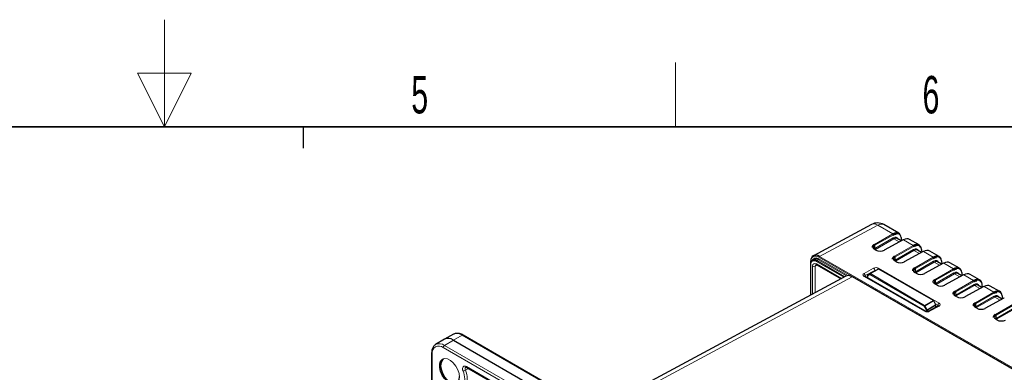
# Paper-space layout 'Blatt2' of a CAD drawing. Header units: millimetres. Extents: x 5 to 418, y 2 to 292.
# Tile 70 of 73: x 203 to 295, y 260 to 292. Entities that reach past the tile are written whole.
import ezdxf

# ---------------------------------------------------------------- set-up
doc = ezdxf.new("R2010")
doc.units = ezdxf.units.MM
doc.layers.add('SLD-0', color=7, linetype='Continuous')
doc.styles.add('SLDTEXTSTYLE0', font='TXT', dxfattribs={"width": 0.605})

psp = doc.layouts.new('Blatt2')

# ---------------------------------------------------------------- linework, layer by layer
at = {"color": 7, "linetype": 'Continuous', "lineweight": 25}
for p, q in [((283.062, 273.372), (277.617, 270.448)), ((285.6, 272.545), (284.197, 273.354)), ((285.992, 271.925), (284.216, 270.971)), ((285.827, 271.836), (285.447, 272.055)), ((285.881, 271.866), (285.849, 272.115)), ((287.485, 271.456), (286.603, 271.966)), ((283.487, 270.982), (283.365, 271.053)), ((287.878, 270.837), (286.102, 269.883)), ((287.712, 270.748), (287.333, 270.967)), ((287.767, 270.777), (287.735, 271.026)), ((289.371, 270.368), (288.488, 270.877)), ((277.336, 269.618), (277.336, 266.75)), ((277.344, 269.88), (277.344, 269.637)), ((277.676, 270.11), (277.535, 270.033)), ((277.939, 269.603), (280.207, 268.294)), ((285.372, 269.894), (285.25, 269.964)), ((289.763, 269.748), (287.987, 268.794)), ((289.598, 269.659), (289.218, 269.878)), ((289.652, 269.689), (289.62, 269.938)), ((291.257, 269.279), (290.374, 269.789)), ((280.665, 268.54), (257.207, 255.927)), ((282.675, 268.601), (282.675, 268.387)), ((282.914, 268.778), (282.708, 268.659)), ((282.914, 268.778), (282.916, 268.779)), ((282.916, 268.779), (283.683, 269.192)), ((288.831, 266.258), (283.749, 269.191)), ((287.258, 268.805), (287.136, 268.876)), ((291.649, 268.66), (289.873, 267.706)), ((291.483, 268.571), (291.104, 268.79)), ((291.538, 268.6), (291.506, 268.849)), ((293.142, 268.19), (292.259, 268.7)), ((329.964, 240.368), (281.27, 268.479)), ((288.084, 265.264), (282.431, 268.527)), ((289.144, 267.717), (289.022, 267.787)), ((293.369, 267.482), (292.99, 267.701)), ((293.423, 267.512), (293.391, 267.76)), ((293.535, 267.571), (291.759, 266.617)), ((295.028, 267.102), (294.145, 267.611)), ((289.063, 265.873), (288.855, 266.234)), ((289.072, 265.64), (289.072, 265.84)), ((291.029, 266.628), (290.907, 266.699)), ((295.42, 266.483), (293.644, 265.529)), ((295.255, 266.394), (294.875, 266.613)), ((295.309, 266.423), (295.277, 266.672)), ((289.282, 265.757), (288.391, 265.261)), ((289.28, 265.756), (289.282, 265.757)), ((292.915, 265.54), (292.793, 265.61)), ((294.8, 264.451), (294.678, 264.521)), ((244.009, 263.11), (243.172, 262.651)), ((309.721, 225.611), (244.903, 263.03)), ((243.151, 262.639), (242.335, 262.144)), ((243.995, 262.562), (308.813, 225.144)), ((241.957, 261.329), (241.957, 230.334)), ((245.239, 260.016), (263.325, 249.575))]:
    psp.add_line(p, q, dxfattribs=at)
at = {"color": 7, "linetype": 'Continuous', "lineweight": 18}
for p, q in [((283.629, 273.305), (278.189, 270.384)), ((285.04, 272.49), (283.629, 273.305)), ((283.325, 271.5), (285.04, 272.49)), ((285.088, 272.408), (283.372, 271.419)), ((283.372, 271.119), (285.081, 272.105)), ((283.372, 271.419), (283.372, 271.119)), ((285.129, 272.024), (283.42, 271.038)), ((286.025, 271.922), (284.249, 270.967)), ((285.633, 271.732), (285.129, 272.024)), ((285.211, 270.412), (286.926, 271.401)), ((286.973, 271.32), (285.258, 270.33)), ((285.86, 271.854), (285.831, 272.079)), ((286.926, 271.401), (286.025, 271.922)), ((278.189, 270.384), (299.7, 257.966)), ((283.454, 270.98), (283.332, 271.05)), ((285.258, 270.031), (286.967, 271.017)), ((287.014, 270.935), (285.305, 269.949)), ((287.91, 270.833), (286.134, 269.879)), ((287.519, 270.644), (287.014, 270.935)), ((287.745, 270.766), (287.716, 270.991)), ((288.812, 270.313), (287.91, 270.833)), ((277.355, 269.591), (277.355, 266.76)), ((277.551, 266.866), (277.551, 269.476)), ((277.98, 269.58), (277.785, 269.474)), ((277.785, 269.474), (277.785, 266.991)), ((280.459, 268.429), (277.9, 269.906)), ((277.904, 269.68), (280.258, 268.321)), ((278.088, 270.066), (277.948, 269.988)), ((277.948, 269.988), (280.557, 268.482)), ((280.702, 268.557), (278.088, 270.066)), ((278.136, 270.148), (280.839, 268.588)), ((300.387, 257.46), (278.141, 270.302)), ((285.34, 269.891), (285.218, 269.961)), ((285.258, 270.33), (285.258, 270.031)), ((287.097, 269.323), (288.812, 270.313)), ((288.859, 270.231), (287.144, 269.242)), ((287.144, 268.942), (288.853, 269.928)), ((288.9, 269.846), (287.191, 268.861)), ((289.796, 269.745), (288.02, 268.79)), ((289.404, 269.555), (288.9, 269.846)), ((289.631, 269.677), (289.602, 269.902)), ((290.697, 269.224), (289.796, 269.745)), ((282.35, 268.788), (283.241, 269.284)), ((283.357, 269.081), (282.465, 268.585)), ((282.465, 268.585), (282.468, 268.506)), ((282.9, 268.693), (282.694, 268.574)), ((282.694, 268.574), (282.694, 268.376)), ((287.965, 265.72), (282.9, 268.693)), ((283.716, 269.188), (282.948, 268.775)), ((282.948, 268.775), (288.013, 265.802)), ((283.357, 269.016), (283.357, 269.081)), ((283.713, 269.279), (289.365, 266.016)), ((288.798, 266.255), (283.716, 269.188)), ((287.225, 268.802), (287.104, 268.873)), ((287.144, 269.242), (287.144, 268.942)), ((288.982, 268.235), (290.697, 269.224)), ((290.744, 269.142), (289.029, 268.153)), ((289.029, 267.854), (290.738, 268.84)), ((290.785, 268.758), (289.076, 267.772)), ((291.681, 268.656), (289.905, 267.702)), ((291.29, 268.467), (290.785, 268.758)), ((291.517, 268.589), (291.488, 268.814)), ((292.583, 268.136), (291.681, 268.656)), ((281.237, 268.476), (257.54, 255.735)), ((329.932, 240.365), (281.237, 268.476)), ((288.003, 265.257), (282.35, 268.52)), ((289.111, 267.714), (288.989, 267.784)), ((289.029, 268.153), (289.029, 267.854)), ((290.868, 267.146), (292.583, 268.136)), ((292.63, 268.054), (290.915, 267.065)), ((290.915, 266.765), (292.624, 267.751)), ((292.671, 267.669), (290.962, 266.684)), ((293.175, 267.378), (292.671, 267.669)), ((293.402, 267.5), (293.373, 267.725)), ((290.915, 267.065), (290.915, 266.765)), ((293.567, 267.567), (291.791, 266.613)), ((292.753, 266.058), (294.469, 267.047)), ((294.516, 266.965), (292.801, 265.976)), ((294.469, 267.047), (293.567, 267.567)), ((288.013, 265.802), (288.798, 266.255)), ((288.832, 266.22), (288.047, 265.767)), ((288.253, 265.406), (289.04, 265.86)), ((289.053, 265.813), (288.267, 265.359)), ((289.04, 265.86), (288.832, 266.22)), ((289.245, 265.813), (289.024, 265.94)), ((289.053, 265.63), (289.053, 265.813)), ((289.242, 265.735), (289.245, 265.813)), ((290.997, 266.625), (290.875, 266.696)), ((292.801, 265.677), (294.509, 266.662)), ((292.801, 265.976), (292.801, 265.677)), ((294.557, 266.581), (292.848, 265.595)), ((295.453, 266.479), (293.677, 265.525)), ((295.061, 266.29), (294.557, 266.581)), ((294.639, 264.969), (296.354, 265.959)), ((296.401, 265.877), (294.686, 264.887)), ((295.288, 266.412), (295.259, 266.637)), ((288.171, 265.359), (287.965, 265.72)), ((288.047, 265.767), (288.253, 265.406)), ((288.171, 265.235), (288.171, 265.359)), ((288.267, 265.359), (288.267, 265.231)), ((289.365, 265.749), (288.474, 265.252)), ((292.882, 265.537), (292.76, 265.607)), ((294.686, 264.588), (296.395, 265.574)), ((294.686, 264.887), (294.686, 264.588)), ((296.442, 265.492), (294.733, 264.506)), ((294.768, 264.448), (294.646, 264.519)), ((244.822, 263.023), (243.995, 262.562)), ((309.64, 225.604), (244.822, 263.023)), ((243.995, 262.562), (243.168, 262.068)), ((242.006, 261.261), (242.006, 230.362)), ((307.87, 224.447), (243.052, 261.865)), ((243.168, 262.068), (307.986, 224.65)), ((245.412, 259.916), (245.114, 259.747)), ((245.205, 260.092), (263.291, 249.652))]:
    psp.add_line(p, q, dxfattribs=at)
at = {"color": 7, "linetype": 'Continuous', "lineweight": 18, "flags": 128}
for points in [[(288.832, 266.22), (288.84, 266.225), (288.847, 266.229), (288.851, 266.232), (288.854, 266.233), (288.855, 266.234)], [(289.04, 265.86), (289.048, 265.865), (289.055, 265.868), (289.06, 265.871), (289.062, 265.873), (289.063, 265.873)], [(289.282, 265.757), (289.282, 265.757), (289.3, 265.763), (289.32, 265.764), (289.342, 265.759), (289.365, 265.749)], [(243.037, 260.803), (243.176, 260.836), (243.434, 260.804), (243.711, 260.668), (243.981, 260.441), (244.222, 260.142), (244.41, 259.798), (244.531, 259.44), (244.572, 259.099)], [(244.894, 259.677), (244.862, 259.792), (244.853, 259.901), (244.867, 259.996), (244.904, 260.07), (244.96, 260.119), (245.032, 260.14), (245.115, 260.131), (245.205, 260.092)], [(245.158, 260.041), (245.158, 260.041), (245.12, 260.008), (245.096, 259.959), (245.087, 259.896), (245.093, 259.824), (245.114, 259.747)]]:
    psp.add_lwpolyline(points, dxfattribs=at)
at = {"color": 7, "linetype": 'Continuous', "lineweight": 25, "flags": 128}
for points in [[(244.289, 258.49), (244.222, 258.461), (243.981, 258.439), (243.711, 258.524), (243.434, 258.708), (243.176, 258.974), (242.959, 259.299), (242.802, 259.654), (242.721, 260.008), (242.721, 260.328), (242.802, 260.587), (242.959, 260.762), (243.037, 260.803)], [(243.063, 260.746), (242.973, 260.676), (242.848, 260.464), (242.804, 260.174), (242.848, 259.834), (242.973, 259.477), (243.169, 259.138), (243.415, 258.851), (243.688, 258.643), (243.962, 258.535), (244.208, 258.538), (244.403, 258.651), (244.529, 258.863), (244.572, 259.153)]]:
    psp.add_lwpolyline(points, dxfattribs=at)
at = {"color": 7, "linetype": 'Continuous', "lineweight": 25}
for centre, radius, start, end in [((283.614, 272.344), 1.167, 60.00269, 118.23398), ((285.813, 272.108), 0.036, 9.99426, 63.55332), ((286.005, 271.895), 0.0329, 53.60745, 112.95711), ((283.473, 270.952), 0.033, 65.35364, 124.58366), ((284.229, 270.941), 0.0329, 53.60745, 112.95711), ((287.699, 271.02), 0.036, 9.99426, 63.55332), ((287.891, 270.807), 0.0329, 53.60745, 112.95711), ((277.368, 269.616), 0.0324, 111.65828, 175.66171), ((277.376, 269.877), 0.0324, 111.66203, 175.6627), ((277.717, 269.705), 0.366, 50.79681, 189.21405), ((277.843, 269.722), 0.422, 54.47508, 113.2514), ((285.359, 269.864), 0.033, 65.35364, 124.58366), ((286.115, 269.852), 0.0329, 53.60745, 112.95711), ((289.585, 269.931), 0.036, 9.99426, 63.55332), ((289.776, 269.718), 0.0329, 53.60745, 112.95711), ((282.741, 268.601), 0.0667, 120.00544, 180), ((283.715, 269.133), 0.0667, 60.01025, 118.26574), ((287.244, 268.775), 0.033, 65.35364, 124.58366), ((288, 268.764), 0.0329, 53.60745, 112.95711), ((291.47, 268.843), 0.036, 9.99426, 63.55332), ((291.662, 268.629), 0.0329, 53.60745, 112.95711), ((281.256, 268.449), 0.033, 65.36022, 124.60414), ((289.13, 267.687), 0.033, 65.35364, 124.58366), ((289.886, 267.675), 0.0329, 53.60745, 112.95711), ((293.356, 267.754), 0.036, 9.99426, 63.55332), ((293.548, 267.541), 0.0329, 53.60745, 112.95711), ((288.797, 266.2), 0.0667, 30.00504, 60.01025), ((289.005, 265.84), 0.0667, 0, 30.00504), ((291.015, 266.598), 0.033, 65.35364, 124.58366), ((291.771, 266.587), 0.0329, 53.60745, 112.95711), ((295.242, 266.666), 0.036, 9.99426, 63.55332), ((295.433, 266.452), 0.0329, 53.60745, 112.95711), ((292.901, 265.51), 0.033, 65.35364, 124.58366), ((293.657, 265.498), 0.0329, 53.60745, 112.95711), ((294.787, 264.421), 0.033, 65.35364, 124.58366), ((243.512, 261.93), 0.795, 52.64308, 116.99717)]:
    psp.add_arc(centre, radius, start, end, dxfattribs=at)
at = {"color": 7, "linetype": 'Continuous', "lineweight": 18}
for centre, radius, start, end in [((283.287, 272.841), 0.576, 53.59024, 112.94158), ((283.955, 272.849), 0.56, 64.34291, 125.59439), ((284.988, 272.405), 0.0995, 1.70141, 58.2757), ((283.273, 271.416), 0.0995, 1.70141, 58.2757), ((285.181, 272.108), 0.0995, 181.70141, 238.2757), ((285.81, 272.112), 0.0385, 301.75646, 3.71877), ((286.874, 271.317), 0.0995, 1.70141, 58.2757), ((278.243, 270.297), 0.102, 121.9646, 177.44646), ((283.351, 271.023), 0.033, 65.35364, 124.58366), ((283.472, 271.122), 0.0995, 181.70141, 238.2757), ((285.159, 270.327), 0.0995, 1.70141, 58.2757), ((287.066, 271.02), 0.0995, 181.70141, 238.2757), ((287.696, 271.024), 0.0385, 301.75646, 3.71877), ((277.369, 269.622), 0.0335, 185.63228, 245.68786), ((277.377, 269.883), 0.0335, 185.6325, 245.68764), ((277.688, 269.645), 0.337, 50.79682, 189.21405), ((277.888, 269.85), 0.388, 50.25632, 150.37647), ((277.669, 269.704), 0.257, 242.65738, 296.75378), ((278.002, 269.902), 0.102, 121.96454, 177.44652), ((277.986, 269.671), 0.0823, 173.76427, 234.92355), ((278.034, 270.153), 0.102, 301.9646, 357.44646), ((285.237, 269.934), 0.033, 65.35364, 124.58366), ((285.357, 270.034), 0.0995, 181.70141, 238.2757), ((288.759, 270.228), 0.0995, 1.70141, 58.2757), ((288.952, 269.931), 0.0995, 181.70141, 238.2757), ((289.582, 269.935), 0.0385, 301.75646, 3.71877), ((282.213, 268.575), 0.253, 2.19187, 57.20262), ((282.708, 268.604), 0.0332, 185.46692, 245.18176), ((282.744, 268.609), 0.0614, 126.07613, 214.87633), ((282.95, 268.729), 0.0614, 126.07613, 214.87633), ((283.001, 268.689), 0.101, 121.46341, 177.3981), ((282.929, 268.749), 0.0327, 53.48756, 114.44466), ((283.104, 269.071), 0.253, 2.19187, 57.20262), ((283.847, 269.063), 0.254, 121.95461, 159.57227), ((283.697, 269.162), 0.0327, 53.48756, 114.44466), ((283.735, 269.161), 0.033, 65.36364, 124.60179), ((287.044, 269.239), 0.0995, 1.70141, 58.2757), ((287.122, 268.846), 0.033, 65.35364, 124.58366), ((287.243, 268.945), 0.0995, 181.70141, 238.2757), ((290.645, 269.14), 0.0995, 1.70141, 58.2757), ((290.838, 268.843), 0.0995, 181.70141, 238.2757), ((291.467, 268.846), 0.0385, 301.75646, 3.71877), ((282.396, 268.452), 0.0826, 65.41358, 124.52372), ((288.93, 268.15), 0.0995, 1.70141, 58.2757), ((289.008, 267.757), 0.033, 65.35364, 124.58366), ((289.129, 267.857), 0.0995, 181.70141, 238.2757), ((292.531, 268.051), 0.0995, 1.70141, 58.2757), ((292.723, 267.754), 0.0995, 181.70141, 238.2757), ((293.353, 267.758), 0.0385, 301.75646, 3.71877), ((290.816, 267.062), 0.0995, 1.70141, 58.2757), ((290.893, 266.669), 0.033, 65.35364, 124.58366), ((291.014, 266.768), 0.0995, 181.70141, 238.2757), ((294.416, 266.962), 0.0995, 1.70141, 58.2757), ((288.066, 265.716), 0.101, 121.46341, 177.3981), ((287.965, 265.722), 0.0936, 28.87092, 58.93074), ((288.817, 266.228), 0.033, 65.36364, 124.60179), ((288.75, 266.175), 0.0936, 28.87092, 58.93074), ((288.96, 265.811), 0.0936, 1.07837, 31.13817), ((289.039, 265.843), 0.033, 295.38794, 354.63803), ((289.5, 265.799), 0.256, 122.00963, 176.82397), ((292.701, 265.973), 0.0995, 1.70141, 58.2757), ((294.609, 266.665), 0.0995, 181.70141, 238.2757), ((295.239, 266.669), 0.0385, 301.75646, 3.71877), ((294.72, 253.999), 13.529, 119.55724, 119.95742), ((288.049, 265.193), 0.0787, 63.28176, 126.1375), ((294.927, 253.637), 13.529, 119.55724, 119.95742), ((288.219, 265.449), 0.102, 242.2461, 298.04255), ((288.173, 265.357), 0.0936, 1.07837, 31.13817), ((288.425, 265.183), 0.0851, 54.79576, 112.91993), ((292.779, 265.58), 0.033, 65.35364, 124.58366), ((292.9, 265.68), 0.0995, 181.70141, 238.2757), ((294.587, 264.885), 0.0995, 1.70141, 58.2757), ((294.665, 264.491), 0.033, 65.35364, 124.58366), ((294.786, 264.591), 0.0995, 181.70141, 238.2757), ((244.338, 262.345), 0.833, 54.47319, 113.27203), ((244.869, 262.955), 0.0825, 65.36022, 124.60414), ((242.69, 261.421), 0.805, 53.55959, 116.59262), ((242.039, 261.336), 0.0823, 185.1077, 246.23883), ((242.644, 261.365), 0.646, 50.79671, 189.21404), ((243.308, 261.853), 0.257, 123.22971, 177.34769), ((244.837, 260.234), 0.561, 275.80774, 299.57771), ((243.165, 258.905), 1.893, 337.92236, 24.04064), ((243.241, 258.911), 2.05, 337.92236, 24.04064), ((245.284, 260.082), 0.0801, 172.814, 235.87382)]:
    psp.add_arc(centre, radius, start, end, dxfattribs=at)
at = {"color": 7, "linetype": 'Continuous', "lineweight": 25}
for centre, major_axis, ratio, start_param, end_param in [((285.026, 271.529), (0.569, 1.019), 0.567804, 5.629371, 7.042738), ((285.074, 271.502), (0.536, 0.961), 0.567218, 5.969994, 7.042273), ((283.732, 271.218), (0.5, -0.009), 0.565524, 2.383335, 3.936678), ((285.12, 271.474), (0.324, 0.583), 0.566193, 6.273948, 7.041462), ((286.01, 270.961), (0.598, 1.002), 0.586803, 0.008503, 0.776018), ((286.912, 270.44), (0.569, 1.019), 0.567804, 5.629371, 7.042738), ((286.96, 270.413), (0.536, 0.961), 0.567218, 5.969994, 7.042273), ((278.189, 269.43), (-0.582, 1.012), 0.577221, 5.499042, 7.069522), ((283.732, 270.919), (0.5, -0.007), 0.568312, 2.381127, 2.5905), ((283.855, 271.203), (0.567, -0.009), 0.56692, 3.935579, 5.488922), ((287.006, 270.386), (0.324, 0.583), 0.566193, 6.273948, 7.041462), ((287.895, 269.872), (0.598, 1.002), 0.586803, 0.008503, 0.776018), ((288.797, 269.352), (0.569, 1.019), 0.567804, 5.629371, 7.042738), ((288.845, 269.325), (0.536, 0.961), 0.567218, 5.969994, 7.042273), ((285.618, 270.13), (0.5, -0.009), 0.565524, 2.383335, 3.936678), ((285.618, 269.83), (0.5, -0.007), 0.568312, 2.381127, 2.5905), ((285.741, 270.114), (0.567, -0.009), 0.56692, 3.935579, 5.488922), ((288.892, 269.297), (0.324, 0.583), 0.566193, 6.273948, 7.041462), ((289.781, 268.784), (0.598, 1.002), 0.586803, 0.008503, 0.776018), ((281.237, 267.523), (-0.582, 1.012), 0.577225, 5.499017, 6.266732), ((287.503, 269.041), (0.5, -0.009), 0.565524, 2.383335, 3.936678), ((287.503, 268.742), (0.5, -0.007), 0.568312, 2.381127, 2.5905), ((287.626, 269.025), (0.567, -0.009), 0.56692, 3.935579, 5.488922), ((290.683, 268.263), (0.569, 1.019), 0.567804, 5.629371, 7.042738), ((290.731, 268.236), (0.536, 0.961), 0.567218, 5.969994, 7.042273), ((290.777, 268.209), (0.324, 0.583), 0.566193, 6.273948, 7.041462), ((291.667, 267.695), (0.598, 1.002), 0.586803, 0.008503, 0.776018), ((289.389, 267.952), (0.5, -0.009), 0.565524, 2.383335, 3.936678), ((289.389, 267.653), (0.5, -0.007), 0.568312, 2.381127, 2.5905), ((289.512, 267.937), (0.567, -0.009), 0.56692, 3.935579, 5.488922), ((292.568, 267.175), (0.569, 1.019), 0.567804, 5.629371, 7.042738), ((292.616, 267.148), (0.536, 0.961), 0.567218, 5.969994, 7.042273), ((292.663, 267.12), (0.324, 0.583), 0.566193, 6.273948, 7.041462), ((293.552, 266.607), (0.598, 1.002), 0.586803, 0.008503, 0.776018), ((291.275, 266.864), (0.5, -0.009), 0.565524, 2.383335, 3.936678), ((291.275, 266.565), (0.5, -0.007), 0.568312, 2.381127, 2.5905), ((294.454, 266.086), (0.569, 1.019), 0.567804, 5.629371, 7.042738), ((294.502, 266.059), (0.536, 0.961), 0.567218, 5.969994, 7.042273), ((291.397, 266.848), (0.567, -0.009), 0.56692, 3.935579, 5.488922), ((293.16, 265.775), (0.5, -0.009), 0.565524, 2.383335, 3.936678), ((294.548, 266.032), (0.324, 0.583), 0.566193, 6.273948, 7.041462), ((293.16, 265.476), (0.5, -0.007), 0.568312, 2.381127, 2.5905), ((293.283, 265.76), (0.567, -0.009), 0.56692, 3.935579, 5.488922), ((295.046, 264.687), (0.5, -0.009), 0.565524, 2.383335, 3.936678), ((295.046, 264.387), (0.5, -0.007), 0.568312, 2.381127, 2.5905), ((295.169, 264.671), (0.567, -0.009), 0.56692, 3.935579, 5.488922)]:
    psp.add_ellipse(centre, major_axis=major_axis, ratio=ratio, start_param=start_param, end_param=end_param, dxfattribs=at)
at = {"color": 7, "linetype": 'Continuous', "lineweight": 18}
for centre, major_axis, ratio, start_param, end_param in [((285.072, 271.501), (0.357, 0.641), 0.567218, 5.847759, 7.042273), ((285.074, 271.502), (0.536, 0.961), 0.567218, 5.628905, 5.969994), ((283.733, 271.273), (0.567, -0.009), 0.56692, 2.382236, 3.935579), ((278.141, 269.403), (-0.55, 0.953), 0.577199, 5.498027, 7.068508), ((285.619, 270.184), (0.567, -0.009), 0.56692, 2.382236, 3.935579), ((286.958, 270.413), (0.357, 0.641), 0.567218, 5.847759, 7.042273), ((286.96, 270.413), (0.536, 0.961), 0.567218, 5.628905, 5.969994), ((277.905, 269.271), (-0.25, 0.433), 0.577199, 5.498027, 7.068506), ((278.022, 269.339), (-0.171, 0.286), 0.576925, 6.260887, 7.059625), ((288.844, 269.324), (0.357, 0.641), 0.567218, 5.847759, 7.042273), ((288.845, 269.325), (0.536, 0.961), 0.567218, 5.628905, 5.969994), ((282.586, 268.652), (0.334, -0.005), 0.566574, 2.364467, 3.934959), ((282.583, 268.514), (0.167, -0.01), 0.55459, 2.388038, 3.185055), ((283.477, 269.148), (0.333, -0.005), 0.566913, 0.794286, 2.364778), ((283.475, 269.01), (0.167, -0.005), 0.576669, 1.332376, 2.374114), ((287.504, 269.096), (0.567, -0.009), 0.56692, 2.382236, 3.935579), ((290.729, 268.235), (0.357, 0.641), 0.567218, 5.847759, 7.042273), ((290.731, 268.236), (0.536, 0.961), 0.567218, 5.628905, 5.969994), ((289.39, 268.007), (0.567, -0.009), 0.56692, 2.382236, 3.935579), ((292.615, 267.147), (0.357, 0.641), 0.567218, 5.847759, 7.042273), ((292.616, 267.148), (0.536, 0.961), 0.567218, 5.628905, 5.969994), ((291.275, 266.919), (0.567, -0.009), 0.56692, 2.382236, 3.935579), ((294.5, 266.058), (0.357, 0.641), 0.567218, 5.847759, 7.042273), ((294.502, 266.059), (0.536, 0.961), 0.567218, 5.628905, 5.969994), ((289.127, 265.747), (0.167, 0), 0.556571, 6.257812, 7.069661), ((289.129, 265.885), (0.333, -0.005), 0.56692, 5.506986, 7.077477), ((293.161, 265.83), (0.567, -0.009), 0.56692, 2.382236, 3.935579), ((288.238, 265.388), (0.333, -0.005), 0.567272, 3.935594, 5.506086), ((295.047, 264.742), (0.567, -0.009), 0.56692, 2.382236, 3.935579)]:
    psp.add_ellipse(centre, major_axis=major_axis, ratio=ratio, start_param=start_param, end_param=end_param, dxfattribs=at)
at = {"color": 7, "linetype": 'Continuous', "lineweight": 25}
for points, knots in [([(285.073, 272.377), (285.111, 272.398), (285.206, 272.448), (285.289, 272.456), (285.339, 272.461)], [0, 0, 0, 0, 0.402631, 1, 1, 1, 1]), ([(283.291, 271.503), (283.261, 271.483), (283.182, 271.431), (283.107, 271.331), (283.106, 271.249), (283.106, 271.216)], [0, 0, 0, 0, 0.277382, 0.709392, 1, 1, 1, 1]), ([(286.959, 271.289), (286.997, 271.309), (287.092, 271.36), (287.175, 271.368), (287.224, 271.372)], [0, 0, 0, 0, 0.402631, 1, 1, 1, 1]), ([(285.177, 270.415), (285.146, 270.394), (285.068, 270.342), (284.992, 270.242), (284.992, 270.161), (284.991, 270.128)], [0, 0, 0, 0, 0.277382, 0.709392, 1, 1, 1, 1]), ([(277.855, 269.628), (277.855, 269.628), (277.857, 269.629), (277.862, 269.632), (277.907, 269.621), (277.933, 269.607), (277.939, 269.603)], [0, 0, 0, 0, 0.052928, 0.545912, 0.902792, 1, 1, 1, 1]), ([(288.844, 270.2), (288.882, 270.22), (288.977, 270.271), (289.06, 270.279), (289.11, 270.284)], [0, 0, 0, 0, 0.402631, 1, 1, 1, 1]), ([(282.431, 268.527), (282.423, 268.533), (282.411, 268.541), (282.411, 268.541), (282.412, 268.541)], [0, 0, 0, 0, 0.582951, 1, 1, 1, 1]), ([(287.062, 269.326), (287.032, 269.306), (286.953, 269.254), (286.878, 269.154), (286.877, 269.072), (286.877, 269.039)], [0, 0, 0, 0, 0.277382, 0.709392, 1, 1, 1, 1]), ([(290.73, 269.111), (290.768, 269.132), (290.863, 269.183), (290.946, 269.191), (290.995, 269.195)], [0, 0, 0, 0, 0.402631, 1, 1, 1, 1]), ([(288.948, 268.238), (288.917, 268.217), (288.839, 268.165), (288.763, 268.065), (288.763, 267.984), (288.763, 267.951)], [0, 0, 0, 0, 0.277382, 0.709392, 1, 1, 1, 1]), ([(292.615, 268.023), (292.654, 268.043), (292.749, 268.094), (292.832, 268.102), (292.881, 268.107)], [0, 0, 0, 0, 0.402631, 1, 1, 1, 1]), ([(290.834, 267.149), (290.803, 267.129), (290.725, 267.077), (290.649, 266.977), (290.648, 266.895), (290.648, 266.862)], [0, 0, 0, 0, 0.277382, 0.709392, 1, 1, 1, 1]), ([(294.501, 266.934), (294.539, 266.955), (294.634, 267.006), (294.717, 267.013), (294.767, 267.018)], [0, 0, 0, 0, 0.402631, 1, 1, 1, 1]), ([(292.719, 266.06), (292.689, 266.04), (292.61, 265.988), (292.535, 265.888), (292.534, 265.806), (292.534, 265.773)], [0, 0, 0, 0, 0.277382, 0.709392, 1, 1, 1, 1]), ([(288.391, 265.261), (288.38, 265.255), (288.358, 265.245), (288.304, 265.232), (288.239, 265.227), (288.171, 265.233), (288.115, 265.248), (288.093, 265.259), (288.084, 265.264)], [0, 0, 0, 0, 0.153969, 0.316054, 0.494258, 0.681908, 0.868084, 1, 1, 1, 1]), ([(289.299, 265.768), (289.299, 265.769), (289.301, 265.77), (289.289, 265.762), (289.282, 265.757)], [0, 0, 0, 0, 0.378971, 1, 1, 1, 1]), ([(294.605, 264.972), (294.574, 264.952), (294.496, 264.899), (294.42, 264.8), (294.42, 264.718), (294.419, 264.685)], [0, 0, 0, 0, 0.277382, 0.709392, 1, 1, 1, 1]), ([(244.903, 263.03), (244.848, 263.059), (244.689, 263.144), (244.438, 263.203), (244.189, 263.198), (244.071, 263.129), (244.027, 263.104)], [0, 0, 0, 0, 0.179559, 0.521521, 0.821854, 1, 1, 1, 1]), ([(242.335, 262.131), (242.312, 262.12), (242.209, 262.074), (242.084, 261.9), (241.975, 261.642), (241.963, 261.433), (241.957, 261.329)], [0, 0, 0, 0, 0.086791, 0.392807, 0.700331, 1, 1, 1, 1]), ([(245.159, 260.041), (245.159, 260.041), (245.158, 260.042), (245.186, 260.043), (245.224, 260.024), (245.239, 260.016)], [0, 0, 0, 0, 0.298248, 0.707902, 1, 1, 1, 1])]:
    psp.add_open_spline(points, degree=3, knots=knots, dxfattribs=at)
at = {"layer": 'SLD-0', "lineweight": 18}
for p, q in [((217, 292.5), (217, 282.5)), ((264.75, 282.5), (264.75, 288.5)), ((219.5, 287.5), (214.5, 287.5)), ((214.5, 287.5), (217, 282.5)), ((217, 282.5), (219.5, 287.5))]:
    psp.add_line(p, q, dxfattribs=at)
at = {"layer": 'SLD-0', "lineweight": 35}
psp.add_line((408, 282.5), (26, 282.5), dxfattribs=at)
at = {"layer": 'SLD-0'}
psp.add_line((230, 280.5), (230, 282.5), dxfattribs=at)
psp.add_line((230, 280.5), (230, 282.5), dxfattribs=at)

# ---------------------------------------------------------------- texts
at = {"layer": 'SLD-0', "char_height": 3.5, "attachment_point": 2, "style": 'SLDTEXTSTYLE0'}
for s, insert in [('5', (240.853, 287.243)), ('6', (288.603, 287.243))]:
    psp.add_mtext(s, dxfattribs=dict(at, insert=insert))

doc.saveas('drawing.dxf')
